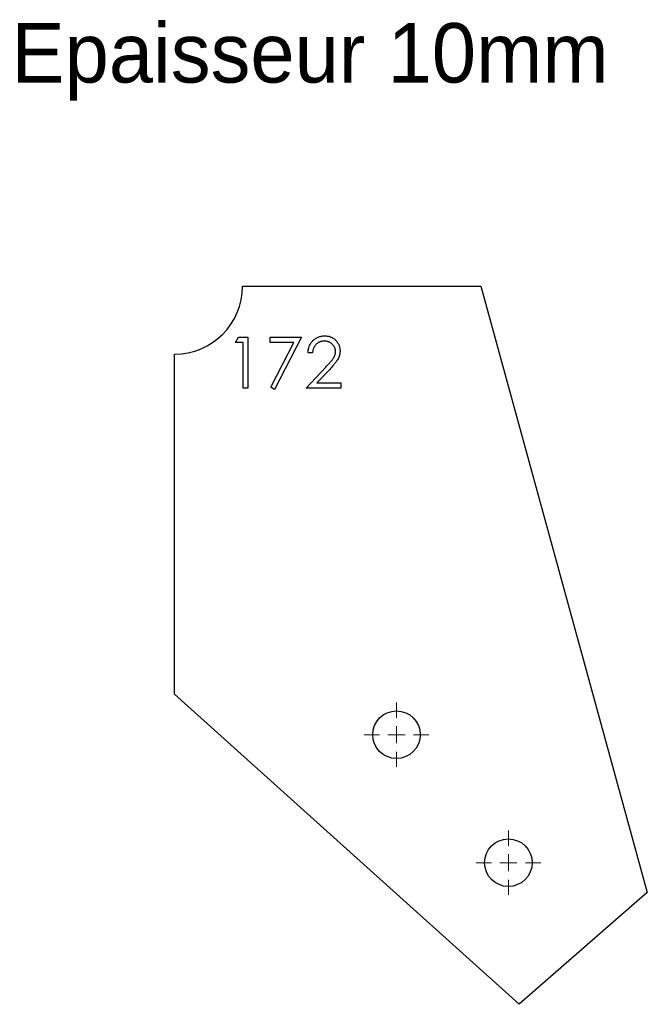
# Model space of a CAD drawing. Header units: millimetres. Extents: x 145 to 330, y 279 to 569.
import ezdxf

# ---------------------------------------------------------------- set-up
doc = ezdxf.new("R2010")
doc.units = ezdxf.units.MM
doc.header["$LTSCALE"] = 2

# ---------------------------------------------------------------- blocks, each defined once
blk = doc.blocks.new('SW_CENTERMARKSYMBOL_0')
at = {"color": 0, "linetype": 'Continuous', "lineweight": 18}
for p, q in [((0, 5), (0, 9.5)), ((-5, 0), (-9.5, 0)), ((0, 0), (-2.5, 0)), ((0, 0), (0, 2.5)), ((0, 0), (0, -2.5)), ((0, 0), (2.5, 0)), ((5, 0), (9.5, 0)), ((0, -5), (0, -9.5))]:
    blk.add_line(p, q, dxfattribs=at)
blk = doc.blocks.new('SW_CENTERMARKSYMBOL_1')
at = {"color": 0, "linetype": 'Continuous', "lineweight": 18}
for p, q in [((0, 5), (0, 9.5)), ((-5, 0), (-9.5, 0)), ((0, 0), (-2.5, 0)), ((0, 0), (0, 2.5)), ((0, 0), (0, -2.5)), ((0, 0), (2.5, 0)), ((5, 0), (9.5, 0)), ((0, -5), (0, -9.5))]:
    blk.add_line(p, q, dxfattribs=at)
blk = doc.blocks.new('SW_CENTERMARKSYMBOL_2')
at = {"color": 0, "linetype": 'Continuous', "lineweight": 18}
for p, q in [((0, 5), (0, 9.5)), ((-5, 0), (-9.5, 0)), ((0, 0), (-2.5, 0)), ((0, 0), (0, 2.5)), ((0, 0), (0, -2.5)), ((0, 0), (2.5, 0)), ((5, 0), (9.5, 0)), ((0, -5), (0, -9.5))]:
    blk.add_line(p, q, dxfattribs=at)
blk = doc.blocks.new('SW_CENTERMARKSYMBOL_3')
at = {"color": 0, "linetype": 'Continuous', "lineweight": 18}
for p, q in [((0, 5), (0, 9.5)), ((-5, 0), (-9.5, 0)), ((0, 0), (-2.5, 0)), ((0, 0), (0, 2.5)), ((0, 0), (0, -2.5)), ((0, 0), (2.5, 0)), ((5, 0), (9.5, 0)), ((0, -5), (0, -9.5))]:
    blk.add_line(p, q, dxfattribs=at)

msp = doc.modelspace()

# ---------------------------------------------------------------- linework, layer by layer
at = {"color": 7, "linetype": 'Continuous', "lineweight": 25}
for p, q in [((210.73, 490.66), (280.73, 490.66)), ((280.73, 490.66), (329.72, 312.27)), ((190.73, 370.66), (190.73, 470.66)), ((292.06, 279.38), (190.73, 370.66)), ((329.72, 312.27), (292.06, 279.38))]:
    msp.add_line(p, q, dxfattribs=at)
at = {"color": 1, "linetype": 'Continuous', "lineweight": 25}
for p, q in [((208.61, 474.12), (209.49, 475.66)), ((209.49, 475.66), (212.26, 475.66)), ((212.26, 475.66), (212.26, 460.66)), ((218.8, 475.66), (228.03, 475.66)), ((218.8, 474.12), (218.8, 475.66)), ((228.03, 475.66), (220.15, 460.28)), ((210.92, 474.12), (208.61, 474.12)), ((210.92, 460.66), (210.92, 474.12)), ((225.76, 474.12), (218.8, 474.12)), ((218.99, 460.92), (225.76, 474.12)), ((231.3, 471.05), (229.96, 471.05)), ((229.38, 460.66), (235.2, 466.87)), ((236.34, 466.2), (232.59, 462.2)), ((212.26, 460.66), (210.92, 460.66)), ((220.15, 460.28), (218.99, 460.92)), ((239.57, 460.66), (229.38, 460.66)), ((232.59, 462.2), (239.57, 462.2)), ((239.57, 462.2), (239.57, 460.66))]:
    msp.add_line(p, q, dxfattribs=at)
at = {"color": 7, "linetype": 'Continuous', "lineweight": 25}
for centre in [(255.98, 358.7), (288.87, 321.04)]:
    msp.add_circle(centre, 7, dxfattribs=at)
msp.add_arc((190.73, 490.66), 20, 270, 0, dxfattribs=at)
at = {"color": 1, "linetype": 'Continuous', "lineweight": 25}
for points, knots in [([(229.96, 471.05), (229.97, 471.22), (229.98, 471.57), (230.06, 472.09), (230.18, 472.58), (230.34, 473.04), (230.54, 473.48), (230.79, 473.89), (231.08, 474.28), (231.4, 474.64), (231.76, 474.97), (232.14, 475.26), (232.54, 475.5), (232.96, 475.7), (233.41, 475.85), (233.87, 475.97), (234.35, 476.03), (234.68, 476.04), (234.85, 476.05)], [0, 0, 0, 0, 0.0687908, 0.1351033, 0.1989787, 0.2619043, 0.323495, 0.3851954, 0.4469692, 0.5097648, 0.5722506, 0.6334052, 0.6932512, 0.7525832, 0.8125793, 0.8732751, 0.9355499, 1, 1, 1, 1]), ([(234.85, 476.05), (235.01, 476.04), (235.34, 476.03), (235.81, 475.97), (236.26, 475.87), (236.68, 475.72), (237.08, 475.53), (237.46, 475.3), (237.81, 475.04), (238.13, 474.72), (238.42, 474.39), (238.68, 474.03), (238.89, 473.66), (239.07, 473.27), (239.21, 472.87), (239.31, 472.46), (239.37, 472.03), (239.37, 471.73), (239.38, 471.59)], [0, 0, 0, 0, 0.069475, 0.136517, 0.200789, 0.26383, 0.325735, 0.387291, 0.449509, 0.512968, 0.576275, 0.63758, 0.697903, 0.757172, 0.816599, 0.876653, 0.93729, 1, 1, 1, 1]), ([(234.78, 474.51), (234.66, 474.5), (234.43, 474.5), (234.09, 474.46), (233.77, 474.38), (233.46, 474.28), (233.17, 474.16), (232.89, 474), (232.63, 473.81), (232.38, 473.6), (232.16, 473.36), (231.96, 473.1), (231.78, 472.81), (231.63, 472.5), (231.51, 472.17), (231.41, 471.82), (231.34, 471.44), (231.32, 471.18), (231.3, 471.05)], [0, 0, 0, 0, 0.064439, 0.126547, 0.186887, 0.245878, 0.304041, 0.362191, 0.420976, 0.48066, 0.5406, 0.600689, 0.661936, 0.724443, 0.789038, 0.856314, 0.926352, 1, 1, 1, 1]), ([(238.03, 471.47), (238.03, 471.57), (238.03, 471.77), (237.98, 472.07), (237.91, 472.35), (237.8, 472.63), (237.67, 472.89), (237.5, 473.14), (237.31, 473.38), (237.09, 473.61), (236.85, 473.82), (236.6, 474.01), (236.33, 474.16), (236.04, 474.29), (235.74, 474.39), (235.43, 474.46), (235.11, 474.5), (234.89, 474.5), (234.78, 474.51)], [0, 0, 0, 0, 0.0619654, 0.1221219, 0.1809885, 0.2399332, 0.2999058, 0.3599888, 0.4217757, 0.4865758, 0.5515348, 0.6150175, 0.6772586, 0.73973, 0.8030501, 0.8664951, 0.9319735, 1, 1, 1, 1]), ([(235.2, 466.87), (235.34, 467.02), (235.61, 467.3), (236, 467.72), (236.34, 468.1), (236.65, 468.45), (236.91, 468.78), (237.15, 469.07), (237.34, 469.34), (237.54, 469.66), (237.74, 470.04), (237.91, 470.5), (238.01, 470.98), (238.03, 471.3), (238.03, 471.47)], [0, 0, 0, 0, 0.110803, 0.212829, 0.306101, 0.390647, 0.466924, 0.534481, 0.593587, 0.644557, 0.7362, 0.825024, 0.911986, 1, 1, 1, 1]), ([(239.38, 471.59), (239.37, 471.38), (239.36, 470.96), (239.23, 470.35), (239.04, 469.77), (238.81, 469.29), (238.58, 468.91), (238.37, 468.59), (238.12, 468.25), (237.84, 467.89), (237.52, 467.5), (237.16, 467.09), (236.77, 466.66), (236.49, 466.36), (236.34, 466.2)], [0, 0, 0, 0, 0.0987022, 0.1956723, 0.2924224, 0.3913425, 0.4444624, 0.5042288, 0.5703523, 0.6425458, 0.7222875, 0.8079211, 0.9004695, 1, 1, 1, 1])]:
    msp.add_open_spline(points, degree=3, knots=knots, dxfattribs=at)

# ---------------------------------------------------------------- block references
at = {"color": 8, "linetype": 'Continuous'}
for name, p in [('SW_CENTERMARKSYMBOL_1', (255.98, 358.7)), ('SW_CENTERMARKSYMBOL_3', (255.98, 358.7)), ('SW_CENTERMARKSYMBOL_2', (288.87, 321.04))]:
    msp.add_blockref(name, p, dxfattribs=at)
at = {"color": 7, "linetype": 'Continuous', "lineweight": 18}
msp.add_blockref('SW_CENTERMARKSYMBOL_0', (288.87, 321.04), dxfattribs=at)

# ---------------------------------------------------------------- texts
at = {"insert": (142.78, 568.07), "char_height": 17.5, "attachment_point": 1}
msp.add_mtext_dynamic_manual_height_columns('Epaisseur 10mm', width=326.1114, gutter_width=87.5, heights=[0], dxfattribs=at)

doc.saveas('drawing.dxf')
